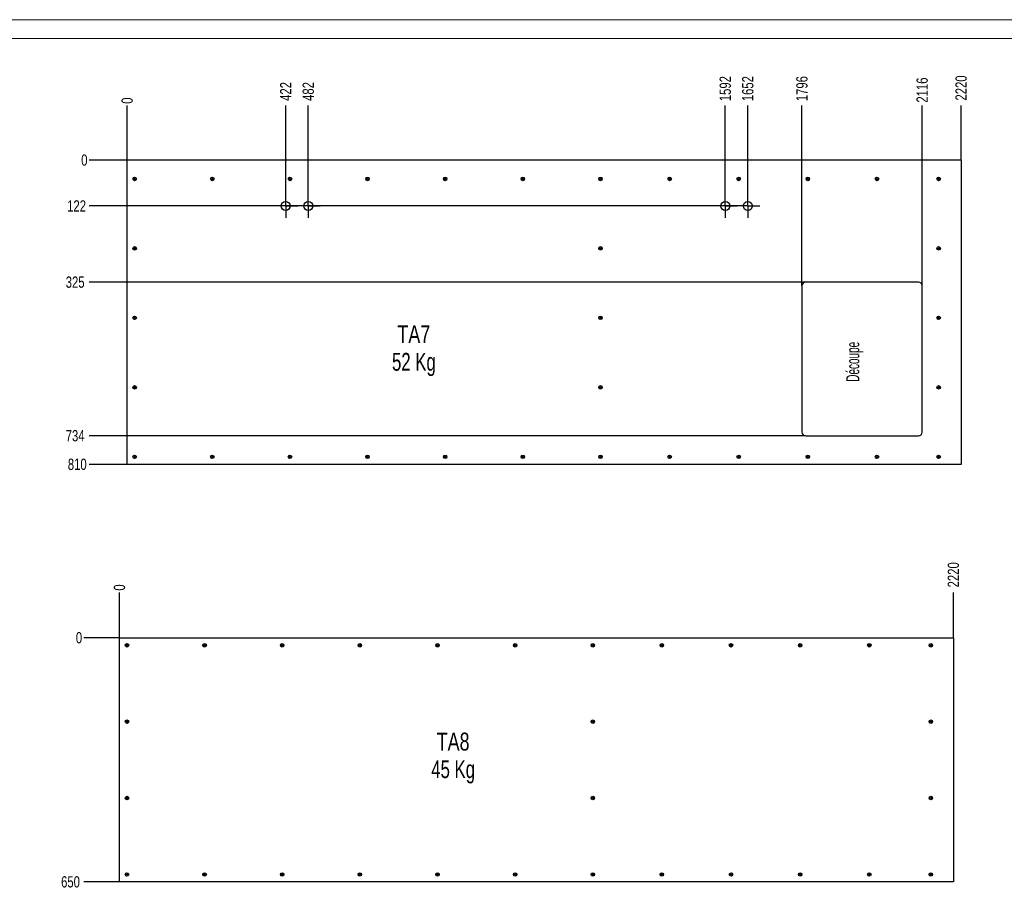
# Model space of a CAD drawing. Header units: millimetres. Extents: x 0 to 841, y 0 to 594.
# Tile 4 of 15: x 273 to 535, y 362 to 594. Entities that reach past the tile are written whole.
import ezdxf

# ---------------------------------------------------------------- set-up
doc = ezdxf.new("R2010")
doc.units = ezdxf.units.MM
doc.header["$PDSIZE"] = -1
doc.linetypes.add('CENTERX2', pattern=[20.32, 12.7, -2.54, 2.54, -2.54])
for name, color, linetype in [('COTES', 1, 'Continuous'), ('NOTES', 6, 'Continuous'), ('TRAIT-MIXTES', 3, 'CENTERX2')]:
    doc.layers.add(name, color=color, linetype=linetype)
doc.layers.add('TRAIT-FORT', color=4, linetype='Continuous', lineweight=25)
doc.styles.add('SLDTEXTSTYLE0', font='TXT', dxfattribs={"width": 0.75})
doc.styles.add('SLDTEXTSTYLE3', font='TXT', dxfattribs={"width": 0.7})
doc.styles.add('SLDTEXTSTYLE7', font='TXT', dxfattribs={"width": 0.566911})
doc.dimstyles.new('SLDDIMSTYLE4', dxfattribs={"dimtxt": 3, "dimasz": 0.333333, "dimexe": 0, "dimexo": 0.0625, "dimgap": 0.75, "dimtad": 0, "dimtih": 1, "dimtoh": 1, "dimdec": 0, "dimlfac": 10, "dimrnd": 1e-09, "dimdsep": 46, "dimtxsty": 'SLDTEXTSTYLE0', "dimblk1": 'ORIGIN', "dimblk2": 'ORIGIN', "dimsah": 1, "dimcen": 0.09, "dimadec": 0, "dimazin": 2, "dimtfac": 1, "dimtdec": 0, "dimtofl": 0, "dimtmove": 0, "dimatfit": 3, "dimldrblk": 'ORIGIN', "dimfxl": 1, "dimfrac": 2, "dimtolj": 1, "dimtzin": 12, "dimarcsym": 0})
doc.dimstyles.new('SLDDIMSTYLE5', dxfattribs={"dimtxt": 3, "dimasz": 2, "dimexe": 0, "dimexo": 0.0625, "dimgap": 0.75, "dimtad": 0, "dimtih": 1, "dimtoh": 1, "dimdec": 0, "dimlfac": 10, "dimrnd": 1e-09, "dimzin": 12, "dimdsep": 46, "dimtxsty": 'SLDTEXTSTYLE0', "dimsah": 1, "dimcen": 0.09, "dimadec": 0, "dimazin": 3, "dimtfac": 1, "dimtdec": 0, "dimtofl": 0, "dimtmove": 0, "dimatfit": 3, "dimfxl": 1, "dimfrac": 2, "dimtolj": 1, "dimtzin": 12, "dimarcsym": 0})

# ---------------------------------------------------------------- blocks, each defined once
blk = doc.blocks.new('_D_117')
at = {"layer": 'COTES', "color": 0, "lineweight": -2, "transparency": 16777216}
blk.add_line((301.43, 556.67), (301.43, 571.14), dxfattribs=at)
at = {"layer": 'Defpoints', "color": 0, "transparency": 16777216}
for p in [(301.43, 571.14), (301.43, 556.61), (301.43, 556.61)]:
    blk.add_point(p, dxfattribs=at)
at = {"layer": 'COTES', "color": 0, "transparency": 16777216, "insert": (301.43, 572.45), "char_height": 3, "attachment_point": 5, "rotation": 90, "style": 'SLDTEXTSTYLE0'}
blk.add_mtext('\\A1;0', dxfattribs=at)
blk = doc.blocks.new('_Origin')
at = {"color": 0, "linetype": 'ByBlock', "lineweight": -2}
blk.add_line((0, 0), (-1, 0), dxfattribs=at)
blk.add_circle((0, 0), 0.5, dxfattribs=at)
blk = doc.blocks.new('_D_118')
at = {"layer": 'COTES', "color": 0, "lineweight": -2, "transparency": 16777216}
blk.add_line((343.64, 547.69), (343.64, 571.14), dxfattribs=at)
at = {"layer": 'Defpoints', "color": 0, "transparency": 16777216}
for p in [(343.64, 571.14), (301.43, 556.61), (343.64, 547.62)]:
    blk.add_point(p, dxfattribs=at)
at = {"layer": 'COTES', "color": 0, "transparency": 16777216, "insert": (343.64, 574.89), "char_height": 3, "attachment_point": 5, "rotation": 90, "style": 'SLDTEXTSTYLE0'}
blk.add_mtext('\\A1;422', dxfattribs=at)
blk = doc.blocks.new('_D_119')
at = {"layer": 'COTES', "color": 0, "lineweight": -2, "transparency": 16777216}
blk.add_line((349.64, 547.69), (349.64, 571.14), dxfattribs=at)
at = {"layer": 'Defpoints', "color": 0, "transparency": 16777216}
for p in [(349.64, 571.14), (301.43, 556.61), (349.64, 547.62)]:
    blk.add_point(p, dxfattribs=at)
at = {"layer": 'COTES', "color": 0, "transparency": 16777216, "insert": (349.64, 574.89), "char_height": 3, "attachment_point": 5, "rotation": 90, "style": 'SLDTEXTSTYLE0'}
blk.add_mtext('\\A1;482', dxfattribs=at)
blk = doc.blocks.new('_D_120')
at = {"layer": 'COTES', "color": 0, "lineweight": -2, "transparency": 16777216}
blk.add_line((460.64, 547.69), (460.64, 571.14), dxfattribs=at)
at = {"layer": 'Defpoints', "color": 0, "transparency": 16777216}
for p in [(460.64, 571.14), (301.43, 556.61), (460.64, 547.62)]:
    blk.add_point(p, dxfattribs=at)
at = {"layer": 'COTES', "color": 0, "transparency": 16777216, "insert": (460.64, 575.64), "char_height": 3, "attachment_point": 5, "rotation": 90, "style": 'SLDTEXTSTYLE0'}
blk.add_mtext('\\A1;1592', dxfattribs=at)
blk = doc.blocks.new('_D_121')
at = {"layer": 'COTES', "color": 0, "lineweight": -2, "transparency": 16777216}
blk.add_line((466.64, 547.69), (466.64, 571.14), dxfattribs=at)
at = {"layer": 'Defpoints', "color": 0, "transparency": 16777216}
for p in [(466.64, 571.14), (301.43, 556.61), (466.64, 547.62)]:
    blk.add_point(p, dxfattribs=at)
at = {"layer": 'COTES', "color": 0, "transparency": 16777216, "insert": (466.64, 575.64), "char_height": 3, "attachment_point": 5, "rotation": 90, "style": 'SLDTEXTSTYLE0'}
blk.add_mtext('\\A1;1652', dxfattribs=at)
blk = doc.blocks.new('_D_122')
at = {"layer": 'COTES', "color": 0, "lineweight": -2, "transparency": 16777216}
blk.add_line((481.06, 523.17), (481.06, 571.14), dxfattribs=at)
at = {"layer": 'Defpoints', "color": 0, "transparency": 16777216}
for p in [(481.06, 571.14), (301.43, 556.61), (481.06, 523.11)]:
    blk.add_point(p, dxfattribs=at)
at = {"layer": 'COTES', "color": 0, "transparency": 16777216, "insert": (481.06, 575.64), "char_height": 3, "attachment_point": 5, "rotation": 90, "style": 'SLDTEXTSTYLE0'}
blk.add_mtext('\\A1;1796', dxfattribs=at)
blk = doc.blocks.new('_D_123')
at = {"layer": 'COTES', "color": 0, "lineweight": -2, "transparency": 16777216}
blk.add_line((513.06, 523.17), (513.06, 571.14), dxfattribs=at)
at = {"layer": 'Defpoints', "color": 0, "transparency": 16777216}
for p in [(513.06, 571.14), (301.43, 556.61), (513.06, 523.11)]:
    blk.add_point(p, dxfattribs=at)
at = {"layer": 'COTES', "color": 0, "transparency": 16777216, "insert": (513.06, 575.26), "char_height": 3, "attachment_point": 5, "rotation": 90, "style": 'SLDTEXTSTYLE0'}
blk.add_mtext('\\A1;2116', dxfattribs=at)
blk = doc.blocks.new('_D_124')
at = {"layer": 'COTES', "color": 0, "lineweight": -2, "transparency": 16777216}
blk.add_line((523.42, 556.67), (523.42, 571.14), dxfattribs=at)
at = {"layer": 'Defpoints', "color": 0, "transparency": 16777216}
for p in [(523.42, 571.14), (301.43, 556.61), (523.42, 556.61)]:
    blk.add_point(p, dxfattribs=at)
at = {"layer": 'COTES', "color": 0, "transparency": 16777216, "insert": (523.42, 575.82), "char_height": 3, "attachment_point": 5, "rotation": 90, "style": 'SLDTEXTSTYLE0'}
blk.add_mtext('\\A1;2220', dxfattribs=at)
blk = doc.blocks.new('_D_125')
at = {"layer": 'COTES', "color": 0, "lineweight": -2, "transparency": 16777216}
blk.add_line((301.37, 556.61), (291.33, 556.61), dxfattribs=at)
at = {"layer": 'Defpoints', "color": 0, "transparency": 16777216}
for p in [(291.33, 556.61), (301.43, 556.61), (301.43, 556.61)]:
    blk.add_point(p, dxfattribs=at)
at = {"layer": 'COTES', "color": 0, "transparency": 16777216, "insert": (290.02, 556.61), "char_height": 3, "attachment_point": 5, "style": 'SLDTEXTSTYLE0'}
blk.add_mtext('\\A1;0', dxfattribs=at)
blk = doc.blocks.new('_D_126')
at = {"layer": 'COTES', "color": 0, "lineweight": -2, "transparency": 16777216}
blk.add_line((463.38, 544.42), (291.33, 544.42), dxfattribs=at)
at = {"layer": 'Defpoints', "color": 0, "transparency": 16777216}
for p in [(301.43, 556.61), (291.33, 544.42), (463.44, 544.42)]:
    blk.add_point(p, dxfattribs=at)
at = {"layer": 'COTES', "color": 0, "transparency": 16777216, "insert": (287.96, 544.42), "char_height": 3, "attachment_point": 5, "style": 'SLDTEXTSTYLE0'}
blk.add_mtext('\\A1;122', dxfattribs=at)
blk = doc.blocks.new('_D_127')
at = {"layer": 'COTES', "color": 0, "lineweight": -2, "transparency": 16777216}
blk.add_line((482, 524.11), (291.33, 524.11), dxfattribs=at)
at = {"layer": 'Defpoints', "color": 0, "transparency": 16777216}
for p in [(301.43, 556.61), (291.33, 524.11), (482.06, 524.11)]:
    blk.add_point(p, dxfattribs=at)
at = {"layer": 'COTES', "color": 0, "transparency": 16777216, "insert": (287.58, 524.11), "char_height": 3, "attachment_point": 5, "style": 'SLDTEXTSTYLE0'}
blk.add_mtext('\\A1;325', dxfattribs=at)
blk = doc.blocks.new('_D_128')
at = {"layer": 'COTES', "color": 0, "lineweight": -2, "transparency": 16777216}
blk.add_line((482, 483.22), (291.33, 483.22), dxfattribs=at)
at = {"layer": 'Defpoints', "color": 0, "transparency": 16777216}
for p in [(301.43, 556.61), (291.33, 483.22), (482.06, 483.22)]:
    blk.add_point(p, dxfattribs=at)
at = {"layer": 'COTES', "color": 0, "transparency": 16777216, "insert": (287.58, 483.22), "char_height": 3, "attachment_point": 5, "style": 'SLDTEXTSTYLE0'}
blk.add_mtext('\\A1;734', dxfattribs=at)
blk = doc.blocks.new('_D_129')
at = {"layer": 'COTES', "color": 0, "lineweight": -2, "transparency": 16777216}
blk.add_line((301.37, 475.62), (291.33, 475.62), dxfattribs=at)
at = {"layer": 'Defpoints', "color": 0, "transparency": 16777216}
for p in [(301.43, 556.61), (291.33, 475.62), (301.43, 475.62)]:
    blk.add_point(p, dxfattribs=at)
at = {"layer": 'COTES', "color": 0, "transparency": 16777216, "insert": (288.14, 475.62), "char_height": 3, "attachment_point": 5, "style": 'SLDTEXTSTYLE0'}
blk.add_mtext('\\A1;810', dxfattribs=at)
blk = doc.blocks.new('SW_NOTE_17')
at = {"layer": 'NOTES', "color": 0, "char_height": 4.762, "attachment_point": 2}
for s, insert, style in [('TA7', (5.43, 6.14), 'SLDTEXTSTYLE0'), ('52 Kg', (5.44, -1.21), 'SLDTEXTSTYLE3')]:
    blk.add_mtext(s, dxfattribs=dict(at, insert=insert, style=style))
blk = doc.blocks.new('SW_CENTERMARKSYMBOL_39')
at = {"layer": 'TRAIT-MIXTES', "color": 0}
for p, q in [((0, 2), (0, 3.2)), ((-2, 0), (-3.2, 0)), ((0, 0), (-2, 0)), ((0, 0), (0, 2)), ((0, 0), (0, -2)), ((0, 0), (2, 0)), ((2, 0), (3.2, 0)), ((0, -2), (0, -3.2))]:
    blk.add_line(p, q, dxfattribs=at)
blk = doc.blocks.new('SW_CENTERMARKSYMBOL_40')
at = {"layer": 'TRAIT-MIXTES', "color": 0}
for p, q in [((0, 2), (0, 3.2)), ((-2, 0), (-3.2, 0)), ((0, 0), (-2, 0)), ((0, 0), (0, 2)), ((0, 0), (0, -2)), ((0, 0), (2, 0)), ((2, 0), (3.2, 0)), ((0, -2), (0, -3.2))]:
    blk.add_line(p, q, dxfattribs=at)
blk = doc.blocks.new('SW_CENTERMARKSYMBOL_41')
at = {"layer": 'TRAIT-MIXTES', "color": 0}
for p, q in [((0, 2), (0, 3.2)), ((-2, 0), (-3.2, 0)), ((0, 0), (-2, 0)), ((0, 0), (0, 2)), ((0, 0), (0, -2)), ((0, 0), (2, 0)), ((2, 0), (3.2, 0)), ((0, -2), (0, -3.2))]:
    blk.add_line(p, q, dxfattribs=at)
blk = doc.blocks.new('SW_CENTERMARKSYMBOL_42')
at = {"layer": 'TRAIT-MIXTES', "color": 0}
for p, q in [((0, 2), (0, 3.2)), ((-2, 0), (-3.2, 0)), ((0, 0), (-2, 0)), ((0, 0), (0, 2)), ((0, 0), (0, -2)), ((0, 0), (2, 0)), ((2, 0), (3.2, 0)), ((0, -2), (0, -3.2))]:
    blk.add_line(p, q, dxfattribs=at)
blk = doc.blocks.new('_D_147')
at = {"layer": 'COTES', "color": 0, "lineweight": -2, "transparency": 16777216}
blk.add_line((299.31, 429.45), (289.92, 429.45), dxfattribs=at)
at = {"layer": 'Defpoints', "color": 0, "transparency": 16777216}
for p in [(289.92, 429.45), (299.38, 429.45), (299.38, 429.45)]:
    blk.add_point(p, dxfattribs=at)
at = {"layer": 'COTES', "color": 0, "transparency": 16777216, "insert": (288.6, 429.45), "char_height": 3, "attachment_point": 5, "style": 'SLDTEXTSTYLE0'}
blk.add_mtext('\\A1;0', dxfattribs=at)
blk = doc.blocks.new('_D_148')
at = {"layer": 'COTES', "color": 0, "lineweight": -2, "transparency": 16777216}
blk.add_line((299.31, 364.45), (289.92, 364.45), dxfattribs=at)
at = {"layer": 'Defpoints', "color": 0, "transparency": 16777216}
for p in [(299.38, 429.45), (289.92, 364.45), (299.38, 364.45)]:
    blk.add_point(p, dxfattribs=at)
at = {"layer": 'COTES', "color": 0, "transparency": 16777216, "insert": (286.35, 364.45), "char_height": 3, "attachment_point": 5, "style": 'SLDTEXTSTYLE0'}
blk.add_mtext('\\A1;650', dxfattribs=at)
blk = doc.blocks.new('_D_149')
at = {"layer": 'COTES', "color": 0, "lineweight": -2, "transparency": 16777216}
blk.add_line((299.38, 429.52), (299.38, 441.52), dxfattribs=at)
at = {"layer": 'Defpoints', "color": 0, "transparency": 16777216}
for p in [(299.38, 441.52), (299.38, 429.45), (299.38, 429.45)]:
    blk.add_point(p, dxfattribs=at)
at = {"layer": 'COTES', "color": 0, "transparency": 16777216, "insert": (299.38, 442.83), "char_height": 3, "attachment_point": 5, "rotation": 90, "style": 'SLDTEXTSTYLE0'}
blk.add_mtext('\\A1;0', dxfattribs=at)
blk = doc.blocks.new('_D_150')
at = {"layer": 'COTES', "color": 0, "lineweight": -2, "transparency": 16777216}
blk.add_line((521.37, 429.52), (521.37, 441.52), dxfattribs=at)
at = {"layer": 'Defpoints', "color": 0, "transparency": 16777216}
for p in [(521.37, 441.52), (299.38, 429.45), (521.37, 429.45)]:
    blk.add_point(p, dxfattribs=at)
at = {"layer": 'COTES', "color": 0, "transparency": 16777216, "insert": (521.37, 446.21), "char_height": 3, "attachment_point": 5, "rotation": 90, "style": 'SLDTEXTSTYLE0'}
blk.add_mtext('\\A1;2220', dxfattribs=at)
blk = doc.blocks.new('SW_NOTE_20')
at = {"layer": 'NOTES', "color": 0, "char_height": 4.762, "attachment_point": 2}
for s, insert, style in [('TA8', (5.43, 6.14), 'SLDTEXTSTYLE0'), ('45 Kg', (5.44, -1.21), 'SLDTEXTSTYLE3')]:
    blk.add_mtext(s, dxfattribs=dict(at, insert=insert, style=style))

msp = doc.modelspace()

# ---------------------------------------------------------------- linework, layer by layer
at = {"lineweight": 18}
for p, q in [((841, 594), (0, 594)), ((836, 589), (5, 589))]:
    msp.add_line(p, q, dxfattribs=at)
at = {"layer": 'TRAIT-FORT', "lineweight": 25}
for p, q in [((301.42976, 475.6216), (301.42976, 556.6116)), ((523.41976, 556.6116), (301.42976, 556.6116)), ((523.41976, 556.6116), (523.41976, 475.6216)), ((481.05789, 523.1116), (481.05789, 484.22281)), ((512.05789, 524.1116), (482.05789, 524.1116)), ((513.05789, 484.22281), (513.05789, 523.1116)), ((482.05789, 483.22281), (512.05789, 483.22281)), ((523.41976, 475.6216), (301.42976, 475.6216)), ((299.37581, 364.45257), (299.37581, 429.45257)), ((299.37581, 429.45257), (521.36581, 429.45257)), ((521.36581, 429.45257), (521.36581, 364.45257)), ((521.36581, 364.45257), (299.37581, 364.45257))]:
    msp.add_line(p, q, dxfattribs=at)
for centre, radius in [((303.41976, 551.6116), 0.47), ((303.41976, 551.6116), 0.225), ((324.08643, 551.6116), 0.47), ((324.08643, 551.6116), 0.225), ((344.75309, 551.6116), 0.47), ((344.75309, 551.6116), 0.225), ((365.41976, 551.6116), 0.47), ((365.41976, 551.6116), 0.225), ((386.08643, 551.6116), 0.47), ((386.08643, 551.6116), 0.225), ((406.75309, 551.6116), 0.47), ((406.75309, 551.6116), 0.225), ((427.41976, 551.6116), 0.47), ((427.41976, 551.6116), 0.225), ((445.81976, 551.6116), 0.47), ((445.81976, 551.6116), 0.225), ((464.21976, 551.6116), 0.47), ((464.21976, 551.6116), 0.225), ((482.61976, 551.6116), 0.47), ((482.61976, 551.6116), 0.225), ((501.01976, 551.6116), 0.47), ((501.01976, 551.6116), 0.225), ((517.41976, 551.6116), 0.47), ((517.41976, 551.6116), 0.225), ((343.64115, 544.42281), 1.2), ((349.64115, 544.42281), 1.2), ((460.64115, 544.42281), 1.2), ((466.64115, 544.42281), 1.2), ((303.41976, 533.1116), 0.47), ((303.41976, 533.1116), 0.225), ((427.41976, 533.1116), 0.47), ((427.41976, 533.1116), 0.225), ((517.41976, 533.1116), 0.47), ((517.41976, 533.1116), 0.225), ((303.41976, 514.6116), 0.47), ((303.41976, 514.6116), 0.225), ((427.41976, 514.6116), 0.47), ((427.41976, 514.6116), 0.225), ((517.41976, 514.6116), 0.47), ((517.41976, 514.6116), 0.225), ((303.41976, 496.1116), 0.47), ((303.41976, 496.1116), 0.225), ((427.41976, 496.1116), 0.47), ((427.41976, 496.1116), 0.225), ((517.41976, 496.1116), 0.47), ((517.41976, 496.1116), 0.225), ((303.41976, 477.6116), 0.47), ((303.41976, 477.6116), 0.225), ((324.08643, 477.6116), 0.47), ((324.08643, 477.6116), 0.225), ((344.75309, 477.6116), 0.47), ((344.75309, 477.6116), 0.225), ((365.41976, 477.6116), 0.47), ((365.41976, 477.6116), 0.225), ((386.08643, 477.6116), 0.47), ((386.08643, 477.6116), 0.225), ((406.75309, 477.6116), 0.47), ((406.75309, 477.6116), 0.225), ((427.41976, 477.6116), 0.47), ((427.41976, 477.6116), 0.225), ((445.81976, 477.6116), 0.47), ((445.81976, 477.6116), 0.225), ((464.21976, 477.6116), 0.47), ((464.21976, 477.6116), 0.225), ((482.61976, 477.6116), 0.47), ((482.61976, 477.6116), 0.225), ((501.01976, 477.6116), 0.47), ((501.01976, 477.6116), 0.225), ((517.41976, 477.6116), 0.47), ((517.41976, 477.6116), 0.225), ((301.36581, 427.45257), 0.47), ((301.36581, 427.45257), 0.225), ((322.03248, 427.45257), 0.47), ((322.03248, 427.45257), 0.225), ((342.69915, 427.45257), 0.47), ((342.69915, 427.45257), 0.225), ((363.36581, 427.45257), 0.47), ((363.36581, 427.45257), 0.225), ((384.03248, 427.45257), 0.47), ((384.03248, 427.45257), 0.225), ((404.69915, 427.45257), 0.47), ((404.69915, 427.45257), 0.225), ((425.36581, 427.45257), 0.47), ((425.36581, 427.45257), 0.225), ((443.76581, 427.45257), 0.47), ((443.76581, 427.45257), 0.225), ((462.16581, 427.45257), 0.47), ((462.16581, 427.45257), 0.225), ((480.56581, 427.45257), 0.47), ((480.56581, 427.45257), 0.225), ((498.96581, 427.45257), 0.47), ((498.96581, 427.45257), 0.225), ((515.36581, 427.45257), 0.47), ((515.36581, 427.45257), 0.225), ((301.36581, 407.1159), 0.47), ((301.36581, 407.1159), 0.225), ((425.36581, 407.1159), 0.47), ((425.36581, 407.1159), 0.225), ((515.36581, 407.1159), 0.47), ((515.36581, 407.1159), 0.225), ((301.36581, 386.77924), 0.47), ((301.36581, 386.77924), 0.225), ((425.36581, 386.77924), 0.47), ((425.36581, 386.77924), 0.225), ((515.36581, 386.77924), 0.47), ((515.36581, 386.77924), 0.225), ((301.36581, 366.44257), 0.47), ((301.36581, 366.44257), 0.225), ((322.03248, 366.44257), 0.47), ((322.03248, 366.44257), 0.225), ((342.69915, 366.44257), 0.47), ((342.69915, 366.44257), 0.225), ((363.36581, 366.44257), 0.47), ((363.36581, 366.44257), 0.225), ((384.03248, 366.44257), 0.47), ((384.03248, 366.44257), 0.225), ((404.69915, 366.44257), 0.47), ((404.69915, 366.44257), 0.225), ((425.36581, 366.44257), 0.47), ((425.36581, 366.44257), 0.225), ((443.76581, 366.44257), 0.47), ((443.76581, 366.44257), 0.225), ((462.16581, 366.44257), 0.47), ((462.16581, 366.44257), 0.225), ((480.56581, 366.44257), 0.47), ((480.56581, 366.44257), 0.225), ((498.96581, 366.44257), 0.47), ((498.96581, 366.44257), 0.225), ((515.36581, 366.44257), 0.47), ((515.36581, 366.44257), 0.225)]:
    msp.add_circle(centre, radius, dxfattribs=at)
for centre, start, end in [((482.05789, 523.1116), 90, 180), ((512.05789, 523.1116), 0, 90), ((482.05789, 484.22281), 180, 270), ((512.05789, 484.22281), 270, 0)]:
    msp.add_arc(centre, 1, start, end, dxfattribs=at)

# ---------------------------------------------------------------- block references
at = {"layer": 'NOTES'}
for name, p in [('SW_NOTE_17', (372.30976, 506.50881)), ('SW_NOTE_20', (382.76349, 398.05137))]:
    msp.add_blockref(name, p, dxfattribs=at)
at = {"layer": 'TRAIT-MIXTES'}
for name, p in [('SW_CENTERMARKSYMBOL_40', (343.64115, 544.42281)), ('SW_CENTERMARKSYMBOL_39', (349.64115, 544.42281)), ('SW_CENTERMARKSYMBOL_41', (460.64115, 544.42281)), ('SW_CENTERMARKSYMBOL_42', (466.64115, 544.42281))]:
    msp.add_blockref(name, p, dxfattribs=at)

# ---------------------------------------------------------------- texts
at = {"layer": 'NOTES', "insert": (492.81936, 497.61162), "char_height": 3.5, "attachment_point": 1, "rotation": 90, "style": 'SLDTEXTSTYLE7'}
msp.add_mtext('Découpe', dxfattribs=at)

# ---------------------------------------------------------------- dimensions: what is measured, and where the dimension line sits
at = {"layer": 'COTES'}
for feature_location, offset, dtype, origin, dimstyle, picture, middle in [((523.41976, 556.6116), (0, 14.5235), 1, (301.42976, 556.6116), 'SLDDIMSTYLE5', '_D_124', (523.41976, 575.8226)), ((460.64115, 547.62281), (0, 23.51229), 1, (301.42976, 556.6116), 'SLDDIMSTYLE5', '_D_120', (460.64115, 575.6351)), ((466.64115, 547.62281), (0, 23.51229), 1, (301.42976, 556.6116), 'SLDDIMSTYLE5', '_D_121', (466.64115, 575.6351)), ((481.05789, 523.1116), (0, 48.0235), 1, (301.42976, 556.6116), 'SLDDIMSTYLE5', '_D_122', (481.05789, 575.6351)), ((513.05789, 523.1116), (0, 48.0235), 1, (301.42976, 556.6116), 'SLDDIMSTYLE5', '_D_123', (513.05789, 575.2601)), ((343.64115, 547.62281), (0, 23.51229), 1, (301.42976, 556.6116), 'SLDDIMSTYLE5', '_D_118', (343.64115, 574.8851)), ((349.64115, 547.62281), (0, 23.51229), 1, (301.42976, 556.6116), 'SLDDIMSTYLE5', '_D_119', (349.64115, 574.8851)), ((301.4297610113, 556.6116001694), (0, 14.52349819), 1, (301.4297610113, 556.6116001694), 'SLDDIMSTYLE4', '_D_117', (301.4297610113, 572.4475983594)), ((301.4297610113, 556.6116001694), (-10.0986652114, 0), 0, (301.4297610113, 556.6116001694), 'SLDDIMSTYLE4', '_D_125', (290.0185957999, 556.6116001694)), ((482.05789, 524.1116), (-190.7268, 0), 0, (301.42976, 556.6116), 'SLDDIMSTYLE5', '_D_127', (287.5811, 524.1116)), ((482.05789, 483.22281), (-190.7268, 0), 0, (301.42976, 556.6116), 'SLDDIMSTYLE5', '_D_128', (287.5811, 483.22281)), ((463.44115, 544.42281), (-172.11006, 0), 0, (301.42976, 556.6116), 'SLDDIMSTYLE5', '_D_126', (287.9561, 544.42281)), ((301.42976, 475.6216), (-10.09867, 0), 0, (301.42976, 556.6116), 'SLDDIMSTYLE5', '_D_129', (288.1436, 475.6216)), ((521.36581, 429.45257), (0, 12.06844), 1, (299.37581, 429.45257), 'SLDDIMSTYLE5', '_D_150', (521.36581, 446.20851)), ((299.3758139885, 429.4525700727), (0, 12.0684415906), 1, (299.3758139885, 429.4525700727), 'SLDDIMSTYLE4', '_D_149', (299.3758139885, 442.8335116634)), ((299.3758139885, 429.4525700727), (-9.4596586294, 0), 0, (299.3758139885, 429.4525700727), 'SLDDIMSTYLE4', '_D_147', (288.6036553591, 429.4525700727)), ((299.37581, 364.45257), (-9.45966, 0), 0, (299.37581, 429.45257), 'SLDDIMSTYLE5', '_D_148', (286.35366, 364.45257))]:
    dim = msp.add_ordinate_dim(feature_location=feature_location, offset=offset, dtype=dtype, origin=origin, dimstyle=dimstyle, dxfattribs=at)
    dim.commit()
    dim.dimension.update_dxf_attribs({"geometry": picture, "text_midpoint": middle})

doc.saveas('drawing.dxf')
